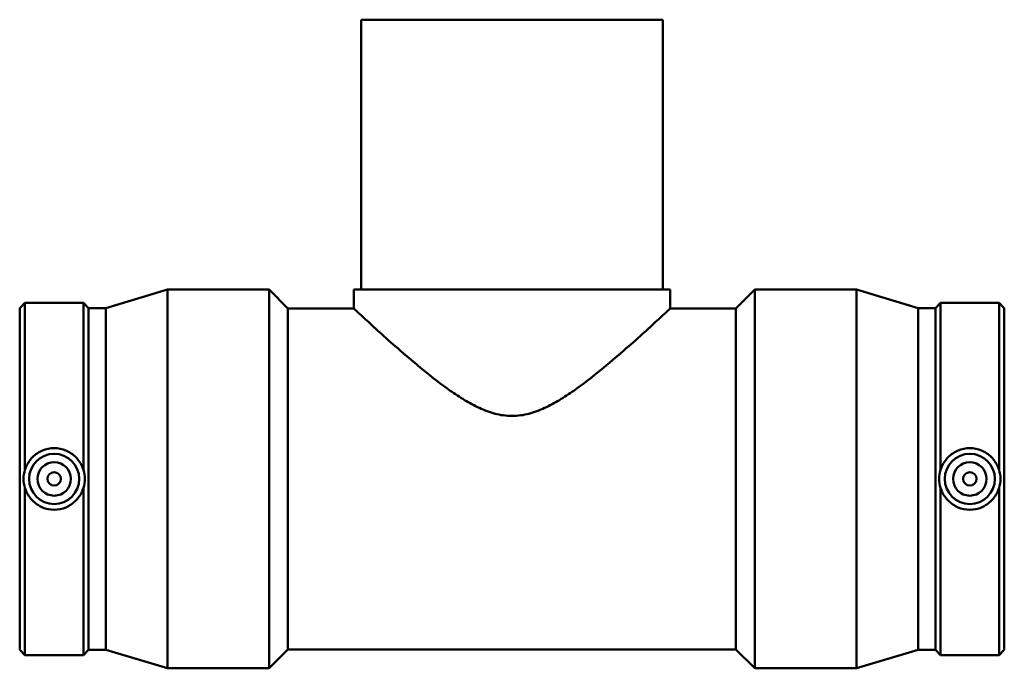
# Model space of a CAD drawing. Header units: millimetres. Extents: x -174 to 1601, y -1069 to 1179.
# Tile 2 of 8: x 426 to 720, y -505 to -311. Entities that reach past the tile are written whole.
import ezdxf

# ---------------------------------------------------------------- set-up
doc = ezdxf.new("R2010")
doc.units = ezdxf.units.MM
doc.layers.add('Visible (ISO)', color=7, linetype='Continuous', lineweight=50)

msp = doc.modelspace()

# ---------------------------------------------------------------- linework, layer by layer
at = {"layer": 'Visible (ISO)'}
for p, q in [((618.031, -311.393), (528.031, -311.393)), ((528.031, -311.393), (528.031, -391.893)), ((618.031, -311.393), (618.031, -391.893)), ((451.769, -397.424), (470.131, -391.893)), ((470.131, -504.893), (470.131, -391.893)), ((470.131, -391.893), (500.496, -391.893)), ((500.496, -504.893), (500.496, -391.893)), ((506.146, -397.543), (500.496, -391.893)), ((525.781, -391.893), (620.281, -391.893)), ((525.781, -391.893), (525.781, -397.543)), ((620.281, -391.893), (620.281, -397.543)), ((639.916, -397.543), (645.566, -391.893)), ((645.566, -504.893), (645.566, -391.893)), ((645.566, -391.893), (675.931, -391.893)), ((675.931, -504.893), (675.931, -391.893)), ((694.294, -397.424), (675.931, -391.893)), ((426.031, -397.424), (427.608, -395.848)), ((427.608, -445.715), (427.608, -395.848)), ((427.608, -395.848), (445.045, -395.848)), ((445.045, -445.715), (445.045, -395.848)), ((446.621, -397.424), (445.045, -395.848)), ((699.441, -397.424), (701.018, -395.848)), ((701.018, -445.715), (701.018, -395.848)), ((701.018, -395.848), (718.455, -395.848)), ((718.455, -445.715), (718.455, -395.848)), ((720.031, -397.424), (718.455, -395.848)), ((426.031, -499.362), (426.031, -397.424)), ((446.621, -499.362), (446.621, -397.424)), ((446.621, -397.424), (451.769, -397.424)), ((451.769, -499.362), (451.769, -397.424)), ((506.146, -499.243), (506.146, -397.543)), ((506.146, -397.543), (525.781, -397.543)), ((620.281, -397.543), (639.916, -397.543)), ((639.916, -499.243), (639.916, -397.543)), ((694.294, -499.362), (694.294, -397.424)), ((694.294, -397.424), (699.441, -397.424)), ((699.441, -499.362), (699.441, -397.424)), ((720.031, -499.362), (720.031, -397.424)), ((427.608, -500.938), (427.608, -451.071)), ((445.045, -500.938), (445.045, -451.071)), ((701.018, -500.938), (701.018, -451.071)), ((718.455, -500.938), (718.455, -451.071)), ((426.031, -499.362), (427.608, -500.938)), ((446.621, -499.362), (445.045, -500.938)), ((446.621, -499.362), (451.769, -499.362)), ((451.769, -499.362), (470.131, -504.893)), ((506.146, -499.243), (500.496, -504.893)), ((506.146, -499.243), (639.916, -499.243)), ((639.916, -499.243), (645.566, -504.893)), ((694.294, -499.362), (675.931, -504.893)), ((694.294, -499.362), (699.441, -499.362)), ((699.441, -499.362), (701.018, -500.938)), ((720.031, -499.362), (718.455, -500.938)), ((427.608, -500.938), (445.045, -500.938)), ((701.018, -500.938), (718.455, -500.938)), ((470.131, -504.893), (500.496, -504.893)), ((645.566, -504.893), (675.931, -504.893))]:
    msp.add_line(p, q, dxfattribs=at)
for centre, radius in [((436.326, -448.393), 7.5), ((709.736, -448.393), 7.5), ((436.326, -448.393), 5), ((709.736, -448.393), 5), ((436.326, -448.393), 2), ((709.736, -448.393), 2)]:
    msp.add_circle(centre, radius, dxfattribs=at)
for points, knots in [([(620.281, -397.543), (620.281, -397.543), (619.95, -397.851), (618.636, -399.069), (617.654, -399.978), (615.155, -402.27), (613.636, -403.657), (610.244, -406.711), (608.371, -408.378), (604.309, -411.919), (601.95, -413.936), (596.912, -418.04), (594.235, -420.13), (590.058, -423.054), (588.641, -423.99), (585.753, -425.729), (584.281, -426.532), (581.257, -427.923), (579.707, -428.511), (576.48, -429.35), (574.803, -429.601), (571.26, -429.601), (569.583, -429.35), (566.356, -428.511), (564.806, -427.923), (561.782, -426.532), (560.31, -425.729), (557.421, -423.99), (556.005, -423.054), (551.827, -420.13), (549.151, -418.04), (544.113, -413.936), (541.753, -411.919), (537.691, -408.378), (535.818, -406.711), (532.426, -403.657), (530.908, -402.27), (528.409, -399.978), (527.427, -399.069), (526.112, -397.851), (525.781, -397.543), (525.781, -397.543)], [8.0983079, 8.0983079, 8.0983079, 8.0983079, 9.0598658, 9.0598658, 10.0214236, 10.0214236, 10.9829814, 10.9829814, 11.9445393, 11.9445393, 13.0075584, 13.0075584, 14.0705776, 14.0705776, 14.6020871, 14.6020871, 15.1335967, 15.1335967, 15.6651063, 15.6651063, 16.1966159, 16.1966159, 16.7281254, 16.7281254, 17.259635, 17.259635, 17.7911446, 17.7911446, 18.3226542, 18.3226542, 19.3856733, 19.3856733, 20.4486924, 20.4486924, 21.4102503, 21.4102503, 22.3718081, 22.3718081, 23.333366, 23.333366, 24.2949238, 24.2949238, 24.2949238, 24.2949238]), ([(427.608, -445.715), (427.692, -445.436), (427.79, -445.159), (428.364, -443.759), (429.061, -442.729), (430.673, -441.097), (431.697, -440.386), (433.947, -439.442), (435.174, -439.208), (436.326, -439.208), (437.479, -439.208), (438.705, -439.442), (440.956, -440.386), (441.979, -441.097), (443.591, -442.729), (444.289, -443.759), (444.862, -445.159), (444.96, -445.436), (445.045, -445.715)], [4.4074254, 4.4074254, 4.4074254, 4.4074254, 4.4903534, 4.4903534, 4.8354721, 4.8354721, 5.1812258, 5.1812258, 5.5269795, 5.5269795, 5.5269795, 5.8727332, 5.8727332, 6.2184869, 6.2184869, 6.5636056, 6.5636056, 6.6465337, 6.6465337, 6.6465337, 6.6465337]), ([(701.018, -445.715), (701.102, -445.436), (701.2, -445.159), (701.774, -443.759), (702.471, -442.729), (704.083, -441.097), (705.107, -440.386), (707.357, -439.442), (708.584, -439.208), (710.889, -439.208), (712.115, -439.442), (714.366, -440.386), (715.389, -441.097), (717.001, -442.729), (717.699, -443.759), (718.272, -445.159), (718.37, -445.436), (718.455, -445.715)], [1.6439356, 1.6439356, 1.6439356, 1.6439356, 1.7268636, 1.7268636, 2.0719824, 2.0719824, 2.4177361, 2.4177361, 2.7634898, 2.7634898, 3.1092434, 3.1092434, 3.4549971, 3.4549971, 3.8001159, 3.8001159, 3.8830439, 3.8830439, 3.8830439, 3.8830439]), ([(427.608, -451.071), (427.321, -450.211), (427.174, -449.28), (427.174, -447.506), (427.321, -446.575), (427.608, -445.715)], [1.58781657, 1.58781657, 1.58781657, 1.58781657, 1.85394755, 1.85394755, 2.12007852, 2.12007852, 2.12007852, 2.12007852]), ([(445.045, -445.715), (445.331, -446.575), (445.479, -447.506), (445.479, -449.28), (445.331, -450.211), (445.045, -451.071)], [1.58781657, 1.58781657, 1.58781657, 1.58781657, 1.85394755, 1.85394755, 2.12007852, 2.12007852, 2.12007852, 2.12007852]), ([(701.018, -451.071), (700.731, -450.211), (700.584, -449.28), (700.584, -447.506), (700.731, -446.575), (701.018, -445.715)], [1.58781657, 1.58781657, 1.58781657, 1.58781657, 1.85394755, 1.85394755, 2.12007852, 2.12007852, 2.12007852, 2.12007852]), ([(718.455, -445.715), (718.741, -446.575), (718.889, -447.506), (718.889, -449.28), (718.741, -450.211), (718.455, -451.071)], [1.58781657, 1.58781657, 1.58781657, 1.58781657, 1.85394755, 1.85394755, 2.12007852, 2.12007852, 2.12007852, 2.12007852]), ([(445.045, -451.071), (444.96, -451.351), (444.862, -451.627), (444.289, -453.027), (443.591, -454.057), (441.979, -455.69), (440.956, -456.4), (438.705, -457.345), (437.479, -457.579), (435.174, -457.579), (433.947, -457.345), (431.697, -456.4), (430.673, -455.69), (429.061, -454.057), (428.364, -453.027), (427.79, -451.627), (427.692, -451.351), (427.608, -451.071)], [1.6439356, 1.6439356, 1.6439356, 1.6439356, 1.7268636, 1.7268636, 2.0719824, 2.0719824, 2.4177361, 2.4177361, 2.7634898, 2.7634898, 3.1092434, 3.1092434, 3.4549971, 3.4549971, 3.8001159, 3.8001159, 3.8830439, 3.8830439, 3.8830439, 3.8830439]), ([(718.455, -451.071), (718.37, -451.351), (718.272, -451.627), (717.699, -453.027), (717.001, -454.057), (715.389, -455.69), (714.366, -456.4), (712.115, -457.345), (710.889, -457.579), (709.736, -457.579), (708.584, -457.579), (707.357, -457.345), (705.107, -456.4), (704.083, -455.69), (702.471, -454.057), (701.774, -453.027), (701.2, -451.627), (701.102, -451.351), (701.018, -451.071)], [4.4074254, 4.4074254, 4.4074254, 4.4074254, 4.4903534, 4.4903534, 4.8354721, 4.8354721, 5.1812258, 5.1812258, 5.5269795, 5.5269795, 5.5269795, 5.8727332, 5.8727332, 6.2184869, 6.2184869, 6.5636056, 6.5636056, 6.6465337, 6.6465337, 6.6465337, 6.6465337])]:
    msp.add_open_spline(points, degree=3, knots=knots, dxfattribs=at)

doc.saveas('drawing.dxf')
